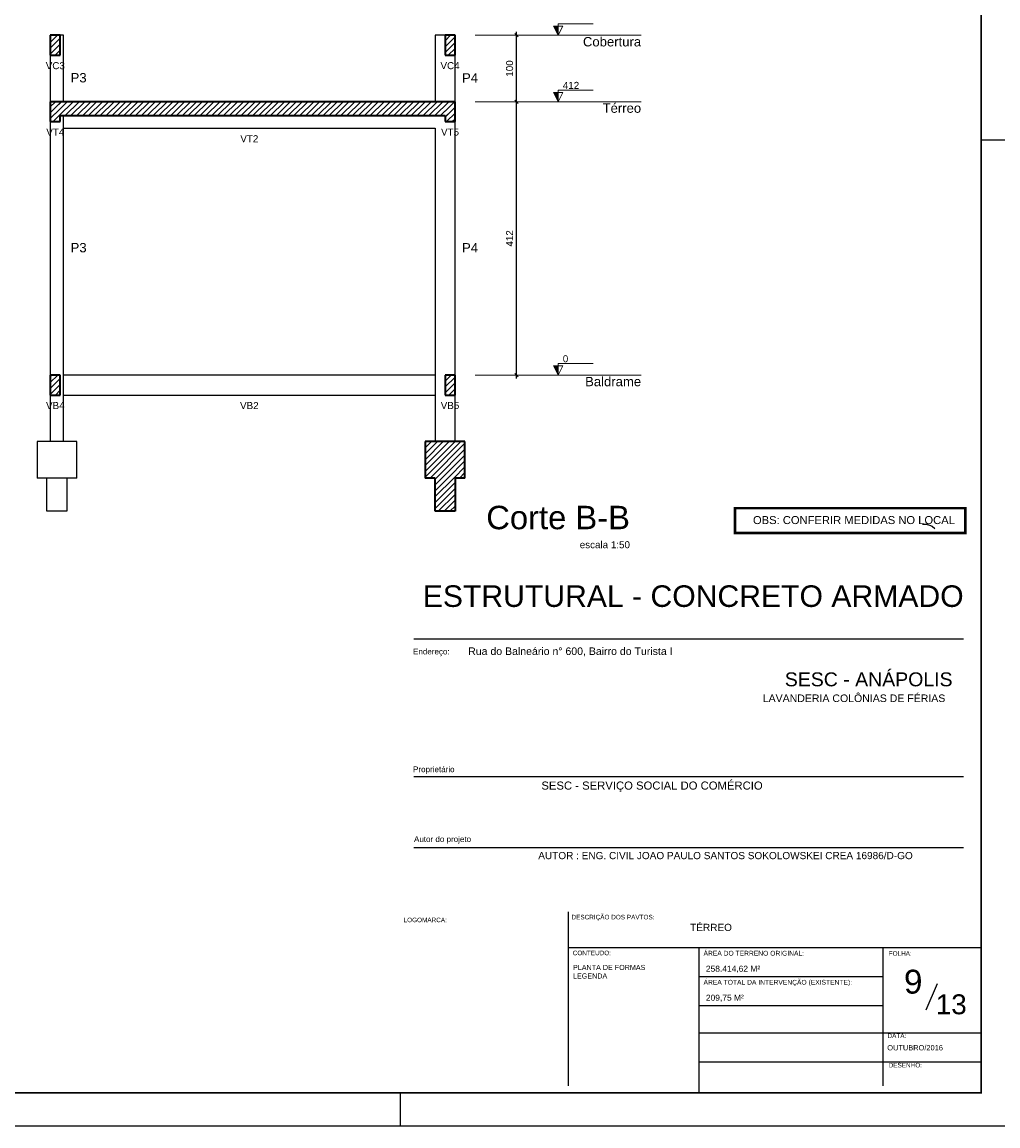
# Model space of a CAD drawing. Extents: x 1874 to 2462, y -2142 to -2023.
# Tile 14 of 74: x 2012 to 2041, y -2142 to -2109. Entities that reach past the tile are written whole.
import ezdxf
from ezdxf.enums import TextEntityAlignment as Align

# ---------------------------------------------------------------- set-up
doc = ezdxf.new("R2010")
doc.units = 0
doc.header["$LTSCALE"] = 0.1
doc.header["$MEASUREMENT"] = 0
doc.header["$PDMODE"] = 3
doc.header["$PDSIZE"] = 0.1
doc.layers.get('0').update_dxf_attribs({"linetype": 'CONTINUOUS', "lineweight": 25})
doc.layers.get('DEFPOINTS').update_dxf_attribs({"linetype": 'CONTINUOUS', "lineweight": 25})
for name, color, linetype in [('8', 8, 'CONTINUOUS'), ('ARQ_TXT_GER', 2, 'CONTINUOUS'), ('ARQ_TXT_LEG', 20, 'CONTINUOUS'), ('ARQ_TXT_TIT', 4, 'CONTINUOUS'), ('TXT-ESP', 40, 'CONTINUOUS'), ('XX-CARIMBO', 9, 'CONTINUOUS'), ('XX-FOLHA', 253, 'CONTINUOUS')]:
    doc.layers.add(name, color=color, linetype=linetype)
for name, color, linetype, lineweight in [('FO-CORTES', 170, 'CONTINUOUS', 35), ('FO-COTAS', 1, 'CONTINUOUS', 9), ('FO-Eixos', 5, 'CONTINUOUS', 5), ('FO-Hachuras das lajes', 1, 'CONTINUOUS', 20), ('FO-Hachuras dos pilares', 80, 'CONTINUOUS', 25), ('FO-Pilares pré-moldados', 3, 'CONTINUOUS', 20), ('FO-Seção das fundações', 9, 'CONTINUOUS', 5), ('FO-Textos das lajes', 7, 'CONTINUOUS', 25), ('FO-TÍTULOS', 1, 'CONTINUOUS', 25)]:
    doc.layers.add(name, color=color, linetype=linetype, lineweight=lineweight)
doc.styles.add('ARIAL', font='arial.ttf')
doc.styles.add('Texto Cota', font='arial.ttf')
doc.dimstyles.new('UM_50.000000', dxfattribs={"dimtxt": 0.18, "dimasz": 0.1, "dimexe": 0.1, "dimexo": 0.2, "dimgap": 0, "dimtad": 1, "dimtih": 1, "dimtoh": 1, "dimdec": 1, "dimlfac": 50, "dimzin": 0, "dimdsep": 46, "dimtxsty": 'Standard', "dimblk": 'CLOSED', "dimblk1": 'CLOSED', "dimblk2": 'CLOSED', "dimcen": 0.09, "dimdle": 0.1, "dimadec": 1, "dimazin": 2, "dimtfac": 1, "dimtdec": 4, "dimtofl": 0, "dimtmove": 0, "dimatfit": 3, "dimldrblk": 'CLOSED', "dimfxl": 1, "dimtolj": 1, "dimarcsym": 0})
pattern_1 = [(45, (2010.37206, -2119.42086), (-0.08838835, 0.08838835), [])]

# ---------------------------------------------------------------- blocks, each defined once
blk = doc.blocks.new('Aprovacao A-1_SC')
at = {"layer": 'XX-CARIMBO', "ltscale": 0.5}
blk.add_line((0, 0), (840, 0), dxfattribs=at)
at = {"layer": 'XX-FOLHA'}
for p, q in [((840, 297), (830, 297)), ((655, 0), (655, 10)), ((655, 0), (655, 10))]:
    blk.add_line(p, q, dxfattribs=at)
at = {"layer": 'XX-FOLHA', "ltscale": 0.5, "const_width": 0.5}
blk.add_lwpolyline([(25, 584), (25, 10), (830, 10), (830, 584), (25, 584)], dxfattribs=at)
blk = doc.blocks.new('_OBLIQUE')
at = {"color": 0, "linetype": 'ByBlock', "lineweight": -2}
blk.add_line((-0.5, -0.5), (0.5, 0.5), dxfattribs=at)
blk = doc.blocks.new('*D4719')
at = {"layer": 'DEFPOINTS', "color": 0, "linetype": 'Continuous', "transparency": 16777216}
for p in [(2026.668, -2111.181), (2026.668, -2111.181), (2026.668, -2119.421)]:
    blk.add_point(p, dxfattribs=at)
at = {"layer": 'FO-Hachuras dos pilares', "color": 0, "linetype": 'Continuous', "lineweight": -2, "transparency": 16777216}
blk.add_line((2026.668, -2119.521), (2026.668, -2111.081), dxfattribs=at)
at = {"layer": 'FO-Hachuras dos pilares', "color": 0, "linetype": 'Continuous', "lineweight": -2, "transparency": 16777216, "xscale": 0.1, "yscale": 0.1, "zscale": 0.1}
for p, rotation in [((2026.668, -2111.181), 90), ((2026.668, -2119.421), 270)]:
    blk.add_blockref('_OBLIQUE', p, dxfattribs=dict(at, rotation=rotation))
at = {"layer": 'FO-Hachuras dos pilares', "linetype": 'Continuous', "transparency": 16777216, "insert": (2026.456, -2115.301), "char_height": 0.2118, "attachment_point": 5, "rotation": 90, "style": 'ARIAL'}
blk.add_mtext('\\A1;412', dxfattribs=at)
blk = doc.blocks.new('*D4720')
at = {"layer": 'DEFPOINTS', "color": 0, "linetype": 'Continuous', "transparency": 16777216}
for p in [(2026.668, -2109.181), (2026.668, -2109.181), (2026.668, -2111.181)]:
    blk.add_point(p, dxfattribs=at)
at = {"layer": 'FO-Hachuras dos pilares', "color": 0, "linetype": 'Continuous', "lineweight": -2, "transparency": 16777216}
blk.add_line((2026.668, -2111.281), (2026.668, -2109.081), dxfattribs=at)
at = {"layer": 'FO-Hachuras dos pilares', "color": 0, "linetype": 'Continuous', "lineweight": -2, "transparency": 16777216, "xscale": 0.1, "yscale": 0.1, "zscale": 0.1}
for p, rotation in [((2026.668, -2109.181), 90), ((2026.668, -2111.181), 270)]:
    blk.add_blockref('_OBLIQUE', p, dxfattribs=dict(at, rotation=rotation))
at = {"layer": 'FO-Hachuras dos pilares', "linetype": 'Continuous', "transparency": 16777216, "insert": (2026.456, -2110.181), "char_height": 0.2118, "attachment_point": 5, "rotation": 90, "style": 'ARIAL'}
blk.add_mtext('\\A1;100', dxfattribs=at)

msp = doc.modelspace()

# ---------------------------------------------------------------- hatches: boundary and pattern name
at = {"layer": 'FO-COTAS', "linetype": 'Continuous'}
h = msp.add_hatch(dxfattribs=at)
h.set_pattern_fill('ANSI31', color=256, style=0)
h.set_pattern_definition(pattern_1)
h.paths.add_polyline_path([(2012.6206, -2109.7809), (2012.9206, -2109.7809), (2012.9206, -2109.1809), (2012.6206, -2109.1809), (2012.6206, -2109.7809)])
h = msp.add_hatch(dxfattribs=at)
h.set_pattern_fill('ANSI31', color=256, style=0)
h.set_pattern_definition(pattern_1)
h.paths.add_polyline_path([(2024.511, -2109.7809), (2024.811, -2109.7809), (2024.811, -2109.1809), (2024.511, -2109.1809), (2024.511, -2109.7809)])
h = msp.add_hatch(dxfattribs=at)
h.set_pattern_fill('ANSI31', color=256, style=0)
h.set_pattern_definition(pattern_1)
h.paths.add_polyline_path([(2012.6206, -2111.7809), (2012.9206, -2111.7809), (2012.9206, -2111.1809), (2012.6206, -2111.1809), (2012.6206, -2111.7809)])
h = msp.add_hatch(dxfattribs=at)
h.set_pattern_fill('ANSI31', color=256, style=0)
h.set_pattern_definition(pattern_1)
h.paths.add_polyline_path([(2012.7706, -2111.6009), (2024.661, -2111.6009), (2024.661, -2111.1809), (2012.7706, -2111.1809), (2012.7706, -2111.6009)])
h = msp.add_hatch(dxfattribs=at)
h.set_pattern_fill('ANSI31', color=256, style=0)
h.set_pattern_definition(pattern_1)
h.paths.add_polyline_path([(2024.511, -2111.7809), (2024.811, -2111.7809), (2024.811, -2111.1809), (2024.511, -2111.1809), (2024.511, -2111.7809)])
h = msp.add_hatch(dxfattribs=at)
h.set_pattern_fill('ANSI31', color=256, style=0)
h.set_pattern_definition(pattern_1)
h.paths.add_polyline_path([(2012.6206, -2120.0209), (2012.9206, -2120.0209), (2012.9206, -2119.4209), (2012.6206, -2119.4209), (2012.6206, -2120.0209)])
h = msp.add_hatch(dxfattribs=at)
h.set_pattern_fill('ANSI31', color=256, style=0)
h.set_pattern_definition(pattern_1)
h.paths.add_polyline_path([(2024.511, -2120.0209), (2024.811, -2120.0209), (2024.811, -2119.4209), (2024.511, -2119.4209), (2024.511, -2120.0209)])
h = msp.add_hatch(dxfattribs=at)
h.set_pattern_fill('ANSI31', color=256, style=0)
h.set_pattern_definition(pattern_1)
h.paths.add_polyline_path([(2023.911, -2122.5209), (2025.111, -2122.5209), (2025.111, -2121.4209), (2023.911, -2121.4209), (2023.911, -2122.5209)])
h = msp.add_hatch(dxfattribs=at)
h.set_pattern_fill('ANSI31', color=256, style=0)
h.set_pattern_definition(pattern_1)
h.paths.add_polyline_path([(2024.211, -2122.5209), (2024.811, -2122.5209), (2024.811, -2123.5209), (2024.211, -2123.5209), (2024.211, -2122.5209)])
at = {"layer": 'FO-Eixos', "linetype": 'Continuous'}
for points in [[(2027.9181, -2109.1809), (2027.9181, -2108.9009), (2027.7781, -2108.9009), (2027.9181, -2109.1809)], [(2027.9181, -2111.1809), (2027.9181, -2110.9009), (2027.7781, -2110.9009), (2027.9181, -2111.1809)], [(2027.9181, -2119.4209), (2027.9181, -2119.1409), (2027.7781, -2119.1409), (2027.9181, -2119.4209)]]:
    msp.add_hatch(color=256, dxfattribs=at).paths.add_polyline_path(points)

# ---------------------------------------------------------------- linework, layer by layer
at = {"layer": '8', "linetype": 'Continuous'}
for p, q in [((2038.8892, -2123.9106), (2039.0023, -2123.9106)), ((2039.0023, -2123.9106), (2039.0992, -2123.9429)), ((2039.0023, -2123.9106), (2039.0992, -2123.9429)), ((2039.0992, -2123.9429), (2039.18, -2123.9752)), ((2039.0992, -2123.9429), (2039.18, -2123.9752)), ((2039.18, -2123.9752), (2039.2608, -2124.0398)), ((2039.18, -2123.9752), (2039.2608, -2124.0398))]:
    msp.add_line(p, q, dxfattribs=at)
at = {"layer": 'FO-CORTES'}
for p, q in [((2012.9206, -2109.1809), (2012.6206, -2109.1809)), ((2012.6206, -2109.1809), (2012.6206, -2109.7809)), ((2012.9206, -2109.7809), (2012.9206, -2109.1809)), ((2024.811, -2109.1809), (2024.511, -2109.1809)), ((2024.511, -2109.1809), (2024.511, -2109.7809)), ((2024.811, -2109.7809), (2024.811, -2109.1809)), ((2012.6206, -2109.7809), (2012.9206, -2109.7809)), ((2024.511, -2109.7809), (2024.811, -2109.7809)), ((2012.6206, -2111.1809), (2012.6206, -2111.7809)), ((2012.7706, -2111.1809), (2012.6206, -2111.1809)), ((2012.9206, -2111.1809), (2012.7706, -2111.1809)), ((2013.0206, -2111.1809), (2012.9206, -2111.1809)), ((2024.211, -2111.1809), (2013.0206, -2111.1809)), ((2024.511, -2111.1809), (2024.211, -2111.1809)), ((2024.661, -2111.1809), (2024.511, -2111.1809)), ((2024.811, -2111.1809), (2024.661, -2111.1809)), ((2024.811, -2111.7809), (2024.811, -2111.1809)), ((2012.6206, -2111.7809), (2012.9206, -2111.7809)), ((2012.9206, -2111.7809), (2012.9206, -2111.6009)), ((2012.9206, -2111.6009), (2013.0206, -2111.6009)), ((2013.0206, -2111.6009), (2024.211, -2111.6009)), ((2024.211, -2111.6009), (2024.511, -2111.6009)), ((2024.511, -2111.6009), (2024.511, -2111.7809)), ((2024.511, -2111.7809), (2024.811, -2111.7809)), ((2012.9206, -2119.4209), (2012.6206, -2119.4209)), ((2012.6206, -2119.4209), (2012.6206, -2120.0209)), ((2012.9206, -2120.0209), (2012.9206, -2119.4209)), ((2024.811, -2119.4209), (2024.511, -2119.4209)), ((2024.511, -2119.4209), (2024.511, -2120.0209)), ((2024.811, -2120.0209), (2024.811, -2119.4209)), ((2012.6206, -2120.0209), (2012.9206, -2120.0209)), ((2024.511, -2120.0209), (2024.811, -2120.0209)), ((2023.911, -2121.4209), (2023.911, -2122.5209)), ((2024.211, -2121.4209), (2023.911, -2121.4209)), ((2024.811, -2121.4209), (2024.211, -2121.4209)), ((2025.111, -2121.4209), (2024.811, -2121.4209)), ((2025.111, -2122.5209), (2025.111, -2121.4209)), ((2024.211, -2122.5209), (2023.911, -2122.5209)), ((2024.211, -2123.5209), (2024.211, -2122.5209)), ((2024.811, -2122.5209), (2024.811, -2123.5209)), ((2025.111, -2122.5209), (2024.811, -2122.5209)), ((2024.811, -2123.5209), (2024.211, -2123.5209))]:
    msp.add_line(p, q, dxfattribs=at)
at = {"layer": 'FO-Eixos'}
for points in [[(2027.9181, -2109.1809), (2028.0581, -2108.9009), (2027.7781, -2108.9009), (2027.9181, -2109.1809), (2027.9181, -2108.8309), (2028.9681, -2108.8309)], [(2027.9181, -2111.1809), (2028.0581, -2110.9009), (2027.7781, -2110.9009), (2027.9181, -2111.1809), (2027.9181, -2110.8309), (2028.9681, -2110.8309)], [(2027.9181, -2119.4209), (2028.0581, -2119.1409), (2027.7781, -2119.1409), (2027.9181, -2119.4209), (2027.9181, -2119.0709), (2028.9681, -2119.0709)]]:
    msp.add_lwpolyline(points, dxfattribs=at)
at = {"layer": 'FO-Hachuras das lajes', "linetype": 'Continuous'}
for p, q in [((2025.4181, -2109.1809), (2030.4181, -2109.1809)), ((2025.4181, -2111.1809), (2030.4181, -2111.1809))]:
    msp.add_line(p, q, dxfattribs=at)
at = {"layer": 'FO-Hachuras das lajes'}
msp.add_line((2025.4181, -2119.4209), (2030.4181, -2119.4209), dxfattribs=at)
at = {"layer": 'FO-TÍTULOS'}
for p, q in [((2013.0206, -2109.1809), (2012.9206, -2109.1809)), ((2013.0206, -2111.1809), (2013.0206, -2109.1809)), ((2024.211, -2109.1809), (2024.211, -2111.1809)), ((2024.511, -2109.1809), (2024.211, -2109.1809)), ((2012.6206, -2109.7809), (2012.6206, -2111.1809)), ((2024.811, -2111.1809), (2024.811, -2109.7809)), ((2012.6206, -2111.7809), (2012.6206, -2119.4209)), ((2013.0206, -2111.9809), (2013.0206, -2111.6009)), ((2024.811, -2119.4209), (2024.811, -2111.7809)), ((2013.0206, -2111.9809), (2024.211, -2111.9809)), ((2013.0206, -2119.4209), (2013.0206, -2111.9809)), ((2024.211, -2111.9809), (2024.211, -2119.4209)), ((2024.211, -2119.4209), (2013.0206, -2119.4209)), ((2013.0206, -2120.0209), (2013.0206, -2119.4209)), ((2024.211, -2119.4209), (2024.211, -2120.0209)), ((2012.6206, -2120.0209), (2012.6206, -2121.4209)), ((2013.0206, -2120.0209), (2024.211, -2120.0209)), ((2013.0206, -2121.4209), (2013.0206, -2120.0209)), ((2024.211, -2120.0209), (2024.211, -2121.4209)), ((2024.811, -2121.4209), (2024.811, -2120.0209)), ((2012.2206, -2121.4209), (2012.2206, -2122.5209)), ((2012.6206, -2121.4209), (2012.2206, -2121.4209)), ((2013.0206, -2121.4209), (2012.6206, -2121.4209)), ((2013.4206, -2121.4209), (2013.0206, -2121.4209)), ((2013.4206, -2122.5209), (2013.4206, -2121.4209)), ((2012.5206, -2122.5209), (2012.2206, -2122.5209)), ((2012.5206, -2123.5209), (2012.5206, -2122.5209)), ((2013.1206, -2122.5209), (2012.5206, -2122.5209)), ((2013.1206, -2122.5209), (2013.1206, -2123.5209)), ((2013.4206, -2122.5209), (2013.1206, -2122.5209)), ((2013.1206, -2123.5209), (2012.5206, -2123.5209))]:
    msp.add_line(p, q, dxfattribs=at)
at = {"layer": 'TXT-ESP'}
msp.add_line((2038.9988, -2138.544), (2039.3433, -2137.7512), dxfattribs=at)
at = {"layer": 'TXT-ESP', "color": 1, "true_color": 0xf00000, "const_width": 0.0767}
msp.add_lwpolyline([(2033.2461, -2123.4313), (2040.1837, -2123.4313), (2040.1837, -2124.1782), (2033.2461, -2124.1782)], close=True, dxfattribs=at)
at = {"layer": 'XX-FOLHA'}
for p, q in [((2023.5707, -2127.3645), (2040.1243, -2127.3645)), ((2023.5707, -2131.5166), (2040.1243, -2131.5166)), ((2023.5707, -2133.6549), (2040.1243, -2133.6549)), ((2028.2317, -2140.8367), (2028.2317, -2135.5975)), ((2028.2317, -2136.6698), (2037.7071, -2136.6698)), ((2032.1657, -2141.045), (2032.1657, -2136.6698)), ((2032.1657, -2141.045), (2032.1657, -2136.6698)), ((2037.7071, -2140.8367), (2037.7071, -2136.6698)), ((2037.7071, -2140.8367), (2037.7071, -2136.6698)), ((2037.7071, -2136.6698), (2040.665, -2136.6698)), ((2032.1657, -2137.5449), (2037.7071, -2137.5449)), ((2032.1657, -2138.4199), (2037.7071, -2138.4199)), ((2032.1657, -2139.2351), (2040.665, -2139.2351)), ((2032.1657, -2140.1101), (2040.665, -2140.1101))]:
    msp.add_line(p, q, dxfattribs=at)

# ---------------------------------------------------------------- block references
at = {"xscale": 0.1, "yscale": 0.1, "zscale": 0.1}
msp.add_blockref('Aprovacao A-1_SC', (1957.665, -2142.045), dxfattribs=at)

# ---------------------------------------------------------------- texts
at = {"ltscale": 2.666667, "style": 'ARIAL'}
for s, height, p in [('Rua do Balneário n° 600, Bairro do Turista I', 0.227075, (2025.2077, -2127.8532)), ('LAVANDERIA COLÔNIAS DE FÉRIAS', 0.227075, (2034.0813, -2129.2712)), ('258.414,62 M²', 0.18166, (2032.3684, -2137.398)), ('209,75 M²', 0.18166, (2032.3684, -2138.273))]:
    msp.add_text(s, height=height, dxfattribs=at).set_placement(p)
at = {"style": 'ARIAL'}
for s, height, p in [('SESC - ANÁPOLIS', 0.42, (2034.7456, -2128.7981)), ('ÁREA DO TERRENO ORIGINAL:', 0.144505, (2032.2975, -2136.9133)), ('ÁREA TOTAL DA INTERVENÇÃO (EXISTENTE):', 0.144505, (2032.2975, -2137.7883))]:
    msp.add_text(s, height=height, dxfattribs=at).set_placement(p)
at = {"layer": 'ARQ_TXT_GER', "ltscale": 2.666667, "style": 'ARIAL'}
for s, height, p in [('SESC - SERVIÇO SOCIAL DO COMÉRCIO ', 0.243295, (2027.413, -2131.9107)), ('AUTOR : ENG. CIVIL JOAO PAULO SANTOS SOKOLOWSKEI CREA 16986/D-GO', 0.216262, (2027.3188, -2134.0067)), ('TÉRREO ', 0.21626, (2031.8943, -2136.1702))]:
    msp.add_text(s, height=height, dxfattribs=at).set_placement(p)
at = {"layer": 'ARQ_TXT_LEG', "ltscale": 2.666667, "style": 'ARIAL'}
for s, p in [('Endereço:', (2023.5481, -2127.8371)), ('Proprietário', (2023.5481, -2131.3866)), ('Autor do projeto', (2023.5763, -2133.49))]:
    msp.add_text(s, height=0.17301, dxfattribs=at).set_placement(p)
at = {"layer": 'ARQ_TXT_LEG', "style": 'ARIAL'}
for s, height, p in [('LOGOMARCA:', 0.13762, (2023.2627, -2135.907)), ('DESCRIÇÃO DOS PAVTOS:', 0.137624, (2028.3212, -2135.821)), ('CONTEUDO:', 0.13762, (2028.3572, -2136.9017)), ('FOLHA:', 0.13762, (2037.8748, -2136.9162)), ('DATA:', 0.13762, (2037.8397, -2139.3985)), ('DESENHO:', 0.13762, (2037.8748, -2140.2827))]:
    msp.add_text(s, height=height, dxfattribs=at).set_placement(p)
at = {"layer": 'ARQ_TXT_TIT', "style": 'ARIAL'}
msp.add_text('ESTRUTURAL - CONCRETO ARMADO', height=0.65, dxfattribs=at).set_placement((2023.8392, -2126.4054))
at = {"layer": 'FO-Eixos', "line_spacing_factor": 0.798, "style": 'ARIAL'}
for s, insert, char_height, width, attachment_point in [('Cobertura', (2030.4181, -2109.5197), 0.2824, 3.04992, 9), ('412', (2028.0581, -2110.796), 0.2118, 0.76248, 7), ('Térreo', (2030.4181, -2111.5197), 0.2824, 2.03328, 9), ('0', (2028.0581, -2119.036), 0.2118, 0.25416, 7), ('Baldrame', (2030.4181, -2119.7597), 0.2824, 2.71104, 9)]:
    msp.add_mtext(s, dxfattribs=dict(at, insert=insert, char_height=char_height, width=width, attachment_point=attachment_point))
at = {"layer": 'FO-Pilares pré-moldados', "char_height": 0.2824, "width": 0.67776, "attachment_point": 7, "line_spacing_factor": 0.798, "style": 'ARIAL'}
for s, insert in [('P3', (2013.2321, -2110.6047)), ('P4', (2025.0231, -2110.6047)), ('P3', (2013.2321, -2115.7247)), ('P4', (2025.0231, -2115.7247))]:
    msp.add_mtext(s, dxfattribs=dict(at, insert=insert))
at = {"layer": 'FO-Seção das fundações', "char_height": 0.2118, "width": 0.76248, "attachment_point": 8, "line_spacing_factor": 0.798, "style": 'ARIAL'}
for s, insert in [('VC3', (2012.7711, -2110.204)), ('VC4', (2024.6611, -2110.204)), ('VT4', (2012.7711, -2112.204)), ('VT2', (2018.6161, -2112.404)), ('VT5', (2024.6611, -2112.204)), ('VB4', (2012.7711, -2120.444)), ('VB2', (2018.6161, -2120.444)), ('VB5', (2024.6611, -2120.444))]:
    msp.add_mtext(s, dxfattribs=dict(at, insert=insert))
at = {"layer": 'FO-Textos das lajes', "attachment_point": 9, "line_spacing_factor": 0.798, "style": 'ARIAL'}
for s, insert, char_height, width in [('Corte B-B', (2030.0817, -2124.0747), 0.706, 7.6248), ('escala 1:50', (2030.0817, -2124.6398), 0.2118, 2.79576)]:
    msp.add_mtext(s, dxfattribs=dict(at, insert=insert, char_height=char_height, width=width))
at = {"layer": 'TXT-ESP', "style": 'ARIAL'}
for s, height, p in [('9', 0.72, (2038.6135, -2137.6978)), ('13', 0.6, (2039.7591, -2138.3799))]:
    msp.add_text(s, height=height, dxfattribs=at).set_placement(p, align=Align.MIDDLE)
at = {"layer": 'TXT-ESP', "style": 'Texto Cota'}
msp.add_text('OUTUBRO/2016', height=0.16, dxfattribs=at).set_placement((2037.8313, -2139.8165), align=Align.BOTTOM_LEFT)
at = {"layer": 'TXT-ESP', "color": 1, "true_color": 0xf00000, "insert": (2033.787, -2123.668), "char_height": 0.241096, "width": 21.455951, "attachment_point": 1, "style": 'Texto Cota'}
msp.add_mtext('OBS: CONFERIR MEDIDAS NO LOCAL', dxfattribs=at)
at = {"layer": 'TXT-ESP', "insert": (2028.3662, -2137.1924), "char_height": 0.154346, "width": 4.335018, "attachment_point": 1, "style": 'ARIAL'}
msp.add_mtext('PLANTA DE FORMAS\\PLEGENDA', dxfattribs=at)

# ---------------------------------------------------------------- dimensions: what is measured, and where the dimension line sits
at = {"layer": 'FO-Hachuras dos pilares', "linetype": 'Continuous'}
for base, p1, p2, picture, middle in [((2026.6681, -2109.1809), (2026.6681, -2111.1809), (2026.6681, -2109.1809), '*D4720', (2026.4563, -2110.1809)), ((2026.6681, -2111.1809), (2026.6681, -2119.4209), (2026.6681, -2111.1809), '*D4719', (2026.4563, -2115.3009))]:
    dim = msp.add_linear_dim(base=base, p1=p1, p2=p2, angle=90, dimstyle='UM_50.000000', override={"dimtxt": 0.2118, "dimasz": 0.1, "dimexe": 0.1, "dimexo": 0.2, "dimtad": 1, "dimtih": 0, "dimtoh": 0, "dimdec": 1, "dimlfac": 50, "dimzin": 8, "dimtxsty": 'ARIAL', "dimblk": 'OBLIQUE', "dimblk1": 'OBLIQUE', "dimblk2": 'OBLIQUE', "dimsah": 1, "dimdle": 0.1, "dimse1": 1, "dimse2": 1, "dimclrt": 256, "dimadec": 1, "dimazin": 3, "dimtmove": 2, "dimldrblk": 'OBLIQUE'}, dxfattribs=at)
    dim.commit()
    dim.dimension.update_dxf_attribs({"geometry": picture, "text_midpoint": middle, "dimtype": 160, "text_rotation": 90})

doc.saveas('drawing.dxf')
